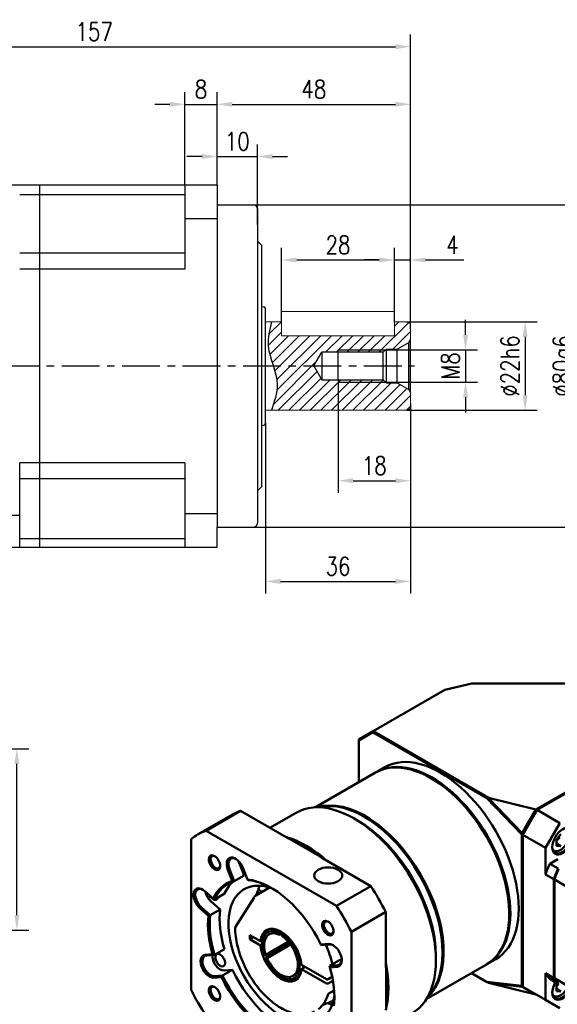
# Model space of a CAD drawing. Header units: inches. Extents: x 33 to 609, y 7 to 387.
# Tile 4 of 5: x 340 to 474, y 141 to 385. Entities that reach past the tile are written whole.
import ezdxf

# ---------------------------------------------------------------- set-up
doc = ezdxf.new("R2010")
doc.units = ezdxf.units.IN
doc.header["$LTSCALE"] = 15
doc.header["$MEASUREMENT"] = 0
doc.linetypes.add('CENTER', pattern=[2, 1.25, -0.25, 0.25, -0.25])
doc.linetypes.add('实线', pattern=[0])
for name, color, linetype in [('1轮廓实线层', 7, 'Continuous'), ('2细线层', 4, 'Continuous'), ('3中心线层', 1, 'CENTER'), ('5剖面线层', 2, 'Continuous'), ('6文字层', 3, 'Continuous'), ('7标注层', 4, 'Continuous')]:
    doc.layers.add(name, color=color, linetype=linetype)
doc.layers.add('可见 (ISO)', color=7, linetype='实线', lineweight=50)
doc.styles.add('PC_TEXTSTYLE', font='isocp.shx', dxfattribs={"width": 0.8, "bigfont": 'HZFS.SHX'})
doc.styles.add('TH_GBDIM', font='romans.shx', dxfattribs={"width": 0.8, "bigfont": 'gbcbig.shx'})
doc.dimstyles.new('线性标注', dxfattribs={"dimscale": 1.5, "dimtxt": 2.5, "dimasz": 3, "dimexe": 2, "dimexo": 0, "dimgap": 1, "dimtad": 1, "dimdsep": 46, "dimtxsty": 'PC_TEXTSTYLE', "dimsah": 1, "dimcen": 0.09, "dimclrt": 3, "dimadec": 0, "dimazin": 0, "dimtfac": 0.7, "dimtix": 1, "dimtmove": 0, "dimatfit": 0, "dimfxl": 1, "dimtzin": 0, "dimarcsym": 0})

# ---------------------------------------------------------------- blocks, each defined once
blk = doc.blocks.new('*D57')
at = {"layer": '7标注层', "color": 0, "lineweight": -2, "transparency": 16777216}
for p, q in [((398.1, 339.19), (482.97, 339.19)), ((479.97, 335.44), (479.97, 262.94)), ((398.1, 259.19), (482.97, 259.19))]:
    blk.add_line(p, q, dxfattribs=at)
at = {"layer": '7标注层', "color": 0, "transparency": 16777216}
for points in [[(479.34, 335.44), (480.59, 335.44), (479.97, 339.19)], [(479.34, 262.94), (480.59, 262.94), (479.97, 259.19)]]:
    blk.add_solid(points, dxfattribs=at)
at = {"layer": 'Defpoints', "color": 0, "transparency": 16777216}
for p in [(398.1, 339.19), (398.1, 259.19), (479.97, 259.19)]:
    blk.add_point(p, dxfattribs=at)
at = {"layer": '7标注层', "color": 3, "transparency": 16777216, "insert": (475.47, 299.19), "char_height": 4.5, "attachment_point": 5, "rotation": 90, "style": 'TH_GBDIM'}
blk.add_mtext('\\A1;%%c80g6', dxfattribs=at)
blk = doc.blocks.new('*D58')
at = {"layer": '7标注层', "color": 0, "lineweight": -2, "transparency": 16777216}
for p, q in [((437.1, 289.93), (437.1, 242.74)), ((401.1, 285.04), (401.1, 242.74)), ((404.85, 245.74), (433.35, 245.74))]:
    blk.add_line(p, q, dxfattribs=at)
at = {"layer": '7标注层', "color": 0, "transparency": 16777216}
for points in [[(404.85, 246.36), (404.85, 245.11), (401.1, 245.74)], [(433.35, 246.36), (433.35, 245.11), (437.1, 245.74)]]:
    blk.add_solid(points, dxfattribs=at)
at = {"layer": 'Defpoints', "color": 0, "transparency": 16777216}
for p in [(437.1, 289.93), (401.1, 285.04), (437.1, 245.74)]:
    blk.add_point(p, dxfattribs=at)
at = {"layer": '7标注层', "color": 3, "transparency": 16777216, "insert": (419.1, 249.49), "char_height": 4.5, "attachment_point": 5, "style": 'TH_GBDIM'}
blk.add_mtext('36', dxfattribs=at)
blk = doc.blocks.new('*D59')
at = {"layer": '7标注层', "color": 0, "lineweight": -2, "transparency": 16777216}
for p, q in [((280.1, 335.49), (280.1, 381.43)), ((437.1, 308.35), (437.1, 381.43)), ((283.85, 378.43), (433.35, 378.43))]:
    blk.add_line(p, q, dxfattribs=at)
at = {"layer": '7标注层', "color": 0, "transparency": 16777216}
for points in [[(283.85, 379.06), (283.85, 377.81), (280.1, 378.43)], [(433.35, 379.06), (433.35, 377.81), (437.1, 378.43)]]:
    blk.add_solid(points, dxfattribs=at)
at = {"layer": 'Defpoints', "color": 0, "transparency": 16777216}
for p in [(437.1, 378.43), (280.1, 335.49), (437.1, 308.35)]:
    blk.add_point(p, dxfattribs=at)
at = {"layer": '7标注层', "color": 3, "transparency": 16777216, "insert": (358.6, 382.18), "char_height": 4.5, "attachment_point": 5, "style": 'TH_GBDIM'}
blk.add_mtext('157', dxfattribs=at)
blk = doc.blocks.new('*D60')
at = {"layer": '7标注层', "color": 0, "lineweight": -2, "transparency": 16777216}
for p, q in [((389.1, 344.19), (389.1, 367.13)), ((437.1, 309.19), (437.1, 367.13)), ((392.85, 364.13), (433.35, 364.13))]:
    blk.add_line(p, q, dxfattribs=at)
at = {"layer": '7标注层', "color": 0, "transparency": 16777216}
for points in [[(392.85, 364.76), (392.85, 363.51), (389.1, 364.13)], [(433.35, 364.76), (433.35, 363.51), (437.1, 364.13)]]:
    blk.add_solid(points, dxfattribs=at)
at = {"layer": 'Defpoints', "color": 0, "transparency": 16777216}
for p in [(437.1, 364.13), (389.1, 344.19), (437.1, 309.19)]:
    blk.add_point(p, dxfattribs=at)
at = {"layer": '7标注层', "color": 3, "transparency": 16777216, "insert": (413.1, 367.88), "char_height": 4.5, "attachment_point": 5, "style": 'TH_GBDIM'}
blk.add_mtext('48', dxfattribs=at)
blk = doc.blocks.new('*D61')
at = {"layer": '7标注层', "color": 0, "lineweight": -2, "transparency": 16777216}
for p, q in [((381.1, 344.19), (381.1, 367.13)), ((389.1, 344.19), (389.1, 367.13)), ((377.35, 364.13), (373.6, 364.13)), ((381.1, 364.13), (389.1, 364.13)), ((392.85, 364.13), (396.6, 364.13))]:
    blk.add_line(p, q, dxfattribs=at)
at = {"layer": '7标注层', "color": 0, "transparency": 16777216}
for points in [[(377.35, 364.76), (377.35, 363.51), (381.1, 364.13)], [(392.85, 364.76), (392.85, 363.51), (389.1, 364.13)]]:
    blk.add_solid(points, dxfattribs=at)
at = {"layer": 'Defpoints', "color": 0, "transparency": 16777216}
for p in [(389.1, 364.13), (381.1, 344.19), (389.1, 344.19)]:
    blk.add_point(p, dxfattribs=at)
at = {"layer": '7标注层', "color": 3, "transparency": 16777216, "insert": (385.1, 367.88), "char_height": 4.5, "attachment_point": 5, "style": 'TH_GBDIM'}
blk.add_mtext('8', dxfattribs=at)
blk = doc.blocks.new('*D62')
at = {"layer": '7标注层', "color": 0, "lineweight": -2, "transparency": 16777216}
for p, q in [((389.1, 344.19), (389.1, 354.17)), ((399.1, 334.19), (399.1, 354.17)), ((385.35, 351.17), (381.6, 351.17)), ((389.1, 351.17), (399.1, 351.17)), ((402.85, 351.17), (406.6, 351.17))]:
    blk.add_line(p, q, dxfattribs=at)
at = {"layer": '7标注层', "color": 0, "transparency": 16777216}
for points in [[(385.35, 351.8), (385.35, 350.55), (389.1, 351.17)], [(402.85, 351.8), (402.85, 350.55), (399.1, 351.17)]]:
    blk.add_solid(points, dxfattribs=at)
at = {"layer": 'Defpoints', "color": 0, "transparency": 16777216}
for p in [(399.1, 351.17), (389.1, 344.19), (399.1, 334.19)]:
    blk.add_point(p, dxfattribs=at)
at = {"layer": '7标注层', "color": 3, "transparency": 16777216, "insert": (394.1, 354.92), "char_height": 4.5, "attachment_point": 5, "style": 'TH_GBDIM'}
blk.add_mtext('10', dxfattribs=at)
blk = doc.blocks.new('*D64')
at = {"layer": '7标注层', "color": 0, "lineweight": -2, "transparency": 16777216}
for p, q in [((436.1, 310.19), (468.53, 310.19)), ((465.53, 306.44), (465.53, 291.94)), ((436.1, 288.19), (468.53, 288.19))]:
    blk.add_line(p, q, dxfattribs=at)
at = {"layer": '7标注层', "color": 0, "transparency": 16777216}
for points in [[(464.9, 306.44), (466.15, 306.44), (465.53, 310.19)], [(464.9, 291.94), (466.15, 291.94), (465.53, 288.19)]]:
    blk.add_solid(points, dxfattribs=at)
at = {"layer": 'Defpoints', "color": 0, "transparency": 16777216}
for p in [(436.1, 310.19), (436.1, 288.19), (465.53, 288.19)]:
    blk.add_point(p, dxfattribs=at)
at = {"layer": '7标注层', "color": 3, "transparency": 16777216, "insert": (461.78, 299.19), "char_height": 4.5, "attachment_point": 5, "rotation": 90, "style": 'TH_GBDIM'}
blk.add_mtext('\\A1;%%c22h6', dxfattribs=at)
blk = doc.blocks.new('*D65')
at = {"layer": '7标注层', "color": 0, "lineweight": -2, "transparency": 16777216}
for p, q in [((450.75, 306.94), (450.75, 310.69)), ((430.9, 303.19), (453.75, 303.19)), ((450.75, 303.19), (450.75, 295.19)), ((430.9, 295.19), (453.75, 295.19)), ((450.75, 291.44), (450.75, 287.69))]:
    blk.add_line(p, q, dxfattribs=at)
at = {"layer": '7标注层', "color": 0, "transparency": 16777216}
for points in [[(450.13, 306.94), (451.38, 306.94), (450.75, 303.19)], [(450.13, 291.44), (451.38, 291.44), (450.75, 295.19)]]:
    blk.add_solid(points, dxfattribs=at)
at = {"layer": 'Defpoints', "color": 0, "transparency": 16777216}
for p in [(430.9, 303.19), (430.9, 295.19), (450.75, 295.19)]:
    blk.add_point(p, dxfattribs=at)
at = {"layer": '7标注层', "color": 3, "transparency": 16777216, "insert": (447, 299.19), "char_height": 4.5, "attachment_point": 5, "rotation": 90, "style": 'TH_GBDIM'}
blk.add_mtext('M8', dxfattribs=at)
blk = doc.blocks.new('*D66')
at = {"layer": '7标注层', "color": 0, "lineweight": -2, "transparency": 16777216}
for p, q in [((419.1, 295.19), (419.1, 267.72)), ((437.1, 289.19), (437.1, 267.72)), ((422.85, 270.72), (433.35, 270.72))]:
    blk.add_line(p, q, dxfattribs=at)
at = {"layer": '7标注层', "color": 0, "transparency": 16777216}
for points in [[(422.85, 271.34), (422.85, 270.09), (419.1, 270.72)], [(433.35, 271.34), (433.35, 270.09), (437.1, 270.72)]]:
    blk.add_solid(points, dxfattribs=at)
at = {"layer": 'Defpoints', "color": 0, "transparency": 16777216}
for p in [(419.1, 295.19), (437.1, 289.19), (437.1, 270.72)]:
    blk.add_point(p, dxfattribs=at)
at = {"layer": '7标注层', "color": 3, "transparency": 16777216, "insert": (428.1, 274.47), "char_height": 4.5, "attachment_point": 5, "style": 'TH_GBDIM'}
blk.add_mtext('18', dxfattribs=at)
blk = doc.blocks.new('*D67')
at = {"layer": '7标注层', "color": 0, "lineweight": -2, "transparency": 16777216}
for p, q in [((433.1, 312.69), (433.1, 328.5)), ((437.1, 308.35), (437.1, 328.5)), ((429.35, 325.5), (425.6, 325.5)), ((433.1, 325.5), (437.1, 325.5)), ((440.85, 325.5), (450.29, 325.5))]:
    blk.add_line(p, q, dxfattribs=at)
at = {"layer": '7标注层', "color": 0, "transparency": 16777216}
for points in [[(429.35, 326.13), (429.35, 324.88), (433.1, 325.5)], [(440.85, 326.13), (440.85, 324.88), (437.1, 325.5)]]:
    blk.add_solid(points, dxfattribs=at)
at = {"layer": 'Defpoints', "color": 0, "transparency": 16777216}
for p in [(437.1, 325.5), (433.1, 312.69), (437.1, 308.35)]:
    blk.add_point(p, dxfattribs=at)
at = {"layer": '7标注层', "color": 3, "transparency": 16777216, "insert": (447.5, 329.25), "char_height": 4.5, "attachment_point": 5, "style": 'TH_GBDIM'}
blk.add_mtext('4', dxfattribs=at)
blk = doc.blocks.new('*D68')
at = {"layer": '7标注层', "color": 0, "lineweight": -2, "transparency": 16777216}
for p, q in [((405.1, 312.69), (405.1, 328.5)), ((433.1, 312.69), (433.1, 328.5)), ((408.85, 325.5), (429.35, 325.5))]:
    blk.add_line(p, q, dxfattribs=at)
at = {"layer": '7标注层', "color": 0, "transparency": 16777216}
for points in [[(408.85, 326.13), (408.85, 324.88), (405.1, 325.5)], [(429.35, 326.13), (429.35, 324.88), (433.1, 325.5)]]:
    blk.add_solid(points, dxfattribs=at)
at = {"layer": 'Defpoints', "color": 0, "transparency": 16777216}
for p in [(433.1, 325.5), (405.1, 312.69), (433.1, 312.69)]:
    blk.add_point(p, dxfattribs=at)
at = {"layer": '7标注层', "color": 3, "transparency": 16777216, "insert": (419.1, 329.25), "char_height": 4.5, "attachment_point": 5, "style": 'TH_GBDIM'}
blk.add_mtext('28', dxfattribs=at)
blk = doc.blocks.new('*D72')
at = {"layer": '7标注层', "color": 0, "lineweight": -2, "transparency": 16777216}
for p, q in [((289.6, 204.19), (342.4, 204.19)), ((339.4, 162.94), (339.4, 200.44)), ((325.1, 159.19), (342.4, 159.19))]:
    blk.add_line(p, q, dxfattribs=at)
at = {"layer": '7标注层', "color": 0, "transparency": 16777216}
for points in [[(338.78, 200.44), (340.03, 200.44), (339.4, 204.19)], [(338.78, 162.94), (340.03, 162.94), (339.4, 159.19)]]:
    blk.add_solid(points, dxfattribs=at)
at = {"layer": 'Defpoints', "color": 0, "transparency": 16777216}
for p in [(289.6, 204.19), (339.4, 204.19), (325.1, 159.19)]:
    blk.add_point(p, dxfattribs=at)
at = {"layer": '7标注层', "color": 3, "transparency": 16777216, "insert": (335.65, 181.69), "char_height": 4.5, "attachment_point": 5, "rotation": 90, "style": 'TH_GBDIM'}
blk.add_mtext('45', dxfattribs=at)
blk = doc.blocks.new('B-GBR090-直角')
at = {"layer": '可见 (ISO)', "ltscale": 1.31579}
for p, q in [((277.13, 289.43), (305.49, 305.81)), ((305.49, 305.81), (316.21, 308.37)), ((316.21, 308.37), (353.59, 308.37)), ((277.13, 289.43), (271.47, 286.17)), ((277.13, 289.43), (277.01, 289.01)), ((322.91, 263), (277.13, 289.43)), ((271.47, 285.82), (277.01, 289.01)), ((271.47, 285.82), (271.47, 286.17)), ((271.47, 269.2), (271.47, 285.82)), ((277.01, 289.01), (322.13, 262.96)), ((394.09, 288.62), (341.67, 258.36)), ((342.18, 258.16), (394.51, 288.37)), ((278.46, 273.24), (281.79, 275.16)), ((278.04, 272.99), (254.2, 259.23)), ((300.25, 270.69), (300.04, 270.82)), ((322.13, 262.96), (336.1, 248.44)), ((322.86, 262.9), (322.13, 262.96)), ((322.86, 262.9), (322.91, 263)), ((336.27, 248.97), (322.86, 262.9)), ((322.91, 263), (341.67, 258.36)), ((341.68, 258.34), (336.27, 248.97)), ((336.53, 248.36), (342.18, 258.16)), ((336.53, 248.51), (342.06, 258.09)), ((341.67, 258.36), (341.68, 258.34)), ((341.68, 258.34), (342.06, 258.09)), ((342.06, 258.09), (342.18, 258.16)), ((351.16, 252.98), (342.18, 258.16)), ((207.61, 248.5), (221.26, 256.38)), ((210.74, 249.95), (224.38, 257.83)), ((243.51, 246.79), (224.38, 257.83)), ((246.49, 257.09), (236.08, 251.08)), ((270.91, 254), (269.49, 254.81)), ((273.74, 255.38), (273.52, 255.51)), ((345.51, 243.18), (351.16, 252.98)), ((204.79, 246.52), (204.79, 186.76)), ((262.49, 220.07), (210.74, 249.95)), ((243.66, 246.87), (243.51, 246.79)), ((244.77, 246.23), (243.66, 246.87)), ((336.1, 248.44), (336.27, 248.97)), ((336.53, 248.51), (336.1, 248.44)), ((336.1, 248.44), (336.1, 188.35)), ((336.27, 248.97), (336.53, 248.51)), ((336.53, 248.51), (336.53, 248.36)), ((336.53, 248.36), (345.51, 243.18)), ((336.53, 187.94), (336.53, 248.36)), ((349.85, 246.34), (351.62, 248.54)), ((349.85, 243.98), (349.85, 246.34)), ((256.04, 239.72), (244.77, 246.23)), ((345.51, 232.56), (345.51, 243.18)), ((349.85, 244.84), (351.62, 243.82)), ((351.62, 243.82), (349.85, 243.98)), ((257.15, 239.08), (256.04, 239.72)), ((257, 239), (257.15, 239.08)), ((276.13, 227.95), (257, 239)), ((350.46, 238.69), (347.19, 236.8)), ((348.7, 242.09), (348.47, 242.23)), ((221.94, 229.86), (220.07, 234.68)), ((225.83, 232.1), (223.96, 236.92)), ((227.25, 230.57), (225.53, 234.99)), ((350.51, 234.88), (347.19, 236.8)), ((219.41, 234.45), (221.12, 230.02)), ((225.83, 232.1), (221.94, 229.86)), ((348.83, 230.64), (345.51, 232.56)), ((235.95, 227.38), (230.52, 224.24)), ((276.13, 227.95), (262.49, 220.07)), ((348.83, 230.64), (348.83, 191.45)), ((373.08, 216.64), (349.04, 230.52)), ((349.04, 191.33), (349.04, 230.52)), ((213.52, 222.97), (210.21, 225.91)), ((214.08, 222.57), (217.97, 224.82)), ((229.8, 223.45), (222.49, 211.79)), ((232.83, 225.58), (231.53, 226.73)), ((208.38, 219.08), (211.69, 216.14)), ((212.44, 216.42), (208.82, 219.63)), ((216.32, 218.67), (212.71, 221.87)), ((216.32, 218.67), (212.44, 216.42)), ((268.43, 209.78), (282.08, 217.66)), ((282.08, 195.57), (282.08, 217.66)), ((331.15, 217.17), (331.15, 216.93)), ((228.13, 206.84), (228.13, 208.48)), ((228.13, 208.48), (232.4, 206.01)), ((229.54, 207.66), (228.13, 206.84)), ((239.97, 208.55), (239.97, 209.37)), ((241.36, 209.36), (239.97, 208.55)), ((241.03, 208.76), (241.03, 207.94)), ((268.43, 150.02), (268.43, 209.78)), ((232.4, 204.38), (228.13, 206.84)), ((232.4, 206.01), (233.11, 206.42)), ((233.08, 204.77), (232.4, 204.38)), ((233.08, 204.8), (233.08, 205.62)), ((234.44, 200.68), (243.39, 205.85)), ((234.45, 199.61), (243.64, 204.92)), ((244.31, 204.71), (234.97, 199.31)), ((243.56, 205.1), (243.87, 205.28)), ((259.34, 205.01), (256.37, 204.75)), ((256.63, 204.47), (259.87, 204.76)), ((213.32, 200.9), (210.35, 200.64)), ((210.88, 200.39), (214.12, 200.68)), ((214.12, 200.68), (218.01, 202.92)), ((233.82, 200.63), (234.44, 200.68)), ((302.02, 200.11), (302.02, 198.47)), ((304.64, 201.86), (304.64, 201.62)), ((234.97, 199.31), (234.35, 199.26)), ((248.6, 196.65), (258.52, 190.93)), ((249.31, 195.43), (250.02, 195.84)), ((259.81, 196.27), (263.7, 198.52)), ((263.05, 196.56), (259.81, 196.27)), ((259.9, 195.64), (262.88, 195.9)), ((264.64, 198.6), (263.7, 198.52)), ((282.22, 195.65), (282.08, 195.57)), ((282.22, 194.37), (282.22, 195.65)), ((322.04, 196.78), (298.2, 183.02)), ((322.46, 197.03), (325.79, 198.95)), ((213.89, 191.53), (216.86, 191.79)), ((217.3, 192.48), (214.06, 192.19)), ((221.19, 194.72), (217.3, 192.48)), ((221.19, 194.72), (217.95, 194.43)), ((240.5, 191.94), (241.21, 191.53)), ((246.04, 192.92), (246.81, 193.37)), ((246.65, 192.16), (246.04, 192.92)), ((246.57, 193.68), (247.18, 192.91)), ((248.6, 195.02), (249.31, 195.43)), ((258.52, 189.3), (248.6, 195.02)), ((259.23, 190.93), (260.84, 191.86)), ((282.22, 181.35), (282.22, 194.37)), ((322.13, 189.97), (316.18, 193.4)), ((345.51, 182.76), (345.51, 193.37)), ((345.51, 193.37), (348.83, 191.45)), ((261.12, 190.39), (259.23, 189.3)), ((336.1, 188.35), (322.13, 189.97)), ((322.86, 189.55), (322.13, 189.97)), ((322.86, 189.55), (336.27, 188)), ((322.91, 189.51), (322.86, 189.55)), ((341.67, 184.87), (322.91, 189.51)), ((336.27, 188), (336.1, 188.35)), ((336.1, 188.35), (336.53, 188.29)), ((336.53, 188.29), (336.27, 188)), ((336.27, 188), (341.68, 184.87)), ((345.51, 182.76), (336.53, 187.94)), ((350.51, 189.16), (347.19, 191.07)), ((373.08, 177.45), (349.04, 191.33)), ((349.85, 188.6), (350.36, 189.24)), ((349.85, 186.25), (349.85, 188.6)), ((259.27, 185.19), (261.61, 186.54)), ((341.68, 184.87), (341.67, 184.87)), ((341.68, 184.87), (341.76, 184.92)), ((348.7, 184.36), (348.47, 184.49)), ((349.85, 187.11), (351.62, 186.09)), ((351.62, 186.09), (349.85, 186.25)), ((260.26, 182.03), (260.75, 180.74)), ((282.22, 180.07), (282.22, 181.35)), ((351.16, 179.49), (345.51, 182.76))]:
    blk.add_line(p, q, dxfattribs=at)
for centre, major_axis, ratio, start_param, end_param in [((303.79, 237.05), (22, -38.11), 0.57735, 0, 3.141593), ((300.46, 235.13), (22, -38.11), 0.57735, 6.273543, 9.43442), ((300.25, 235.01), (-21.85, 37.85), 0.57735, 3.926991, 5.497787), ((273.95, 219.83), (22, -38.11), 0.57735, 0.12869, 3.012902), ((250.26, 206.15), (-29, 50.23), 0.57735, 6.180503, 6.283185), ((273.74, 219.7), (-21.85, 37.85), 0.57735, 3.926991, 5.497787), ((352.33, 245.77), (-2.9, -5.02), 0.57735, 3.926991, 10.210176), ((250.61, 206.35), (-23, 39.84), 0.57735, 5.241711, 5.753863), ((214.11, 237.24), (-1.61, 2.8), 0.57735, 3.926991, 10.210176), ((222.47, 234.72), (-2.5, 4.33), 0.57735, 4.45059, 7.592182), ((377.33, 231.34), (-25.5, -44.17), 0.57735, 4.916596, 5.00783), ((380.65, 229.42), (-25.5, -44.17), 0.57735, 4.916596, 5.00783), ((209.29, 222.5), (-2.5, 4.33), 0.57735, 5.235988, 8.37758), ((236.61, 198.27), (-17.75, 30.74), 0.57735, 6.162701, 6.665469), ((236.61, 198.27), (-17.75, 30.74), 0.57735, 4.591905, 5.880071), ((251.46, 206.84), (-15, 25.98), 0.57735, 0.361367, 0.552286), ((251.82, 207.05), (-13.25, 22.95), 0.57735, 0.245846, 0.270014), ((250.26, 206.15), (-29, 50.23), 0.57735, 4.609707, 4.815071), ((236.61, 198.27), (17.75, -30.74), 0.57735, 3.806506, 4.309275), ((259.11, 211.26), (-1.61, 2.8), 0.57735, 3.926991, 10.210176), ((241.21, 200.92), (-5.75, 9.96), 0.57735, 0.061526, 0.698332), ((241.21, 200.92), (5.75, -9.96), 0.57735, 3.839924, 3.926991), ((250.4, 206.23), (5.75, -9.96), 0.57735, 4.432619, 4.515853), ((261.11, 200.46), (2.5, -4.33), 0.57735, 6.021386, 9.162979), ((212.12, 196.08), (-2.5, 4.33), 0.57735, 6.021386, 9.162979), ((232.61, 235.5), (143.65, -38.49), 0.258819, 4.647279, 4.652867), ((241.21, 200.92), (-5.75, 9.96), 0.57735, 3.839924, 3.926991), ((162.84, 116.13), (63.72, 134.37), 0.557678, 5.579854, 5.585442), ((236.61, 198.27), (-17.75, 30.74), 0.57735, 3.806506, 4.309275), ((250.61, 206.35), (-23, 39.84), 0.57735, 3.670915, 4.183067), ((236.61, 198.27), (17.75, -30.74), 0.57735, 4.591905, 5.880071), ((377.33, 231.34), (-25.5, -44.17), 0.57735, 5.987744, 6.078978), ((214.11, 185.28), (-1.61, 2.8), 0.57735, 3.926991, 10.210176), ((241.21, 200.92), (5.75, -9.96), 0.57735, 5.497787, 6.221659), ((352.33, 188.04), (-2.9, -5.02), 0.57735, 4.7021, 7.864271), ((380.65, 229.42), (-25.5, -44.17), 0.57735, 5.987744, 6.078978), ((241.56, 201.13), (13, -22.52), 0.57735, 0.062664, 0.512804)]:
    blk.add_ellipse(centre, major_axis=major_axis, ratio=ratio, start_param=start_param, end_param=end_param, dxfattribs=at)
at = {"layer": '可见 (ISO)', "ltscale": 1.31579, "extrusion": (0, 0, -1)}
for centre, major_axis, ratio, start_param, end_param in [((300.04, 234.89), (-22, 38.11), 0.57735, 0, 3.141593), ((269.49, 217.25), (-23, 39.84), 0.57735, 0, 3.141593), ((273.52, 219.58), (-22, 38.11), 0.57735, 0.162863, 2.97873), ((270.91, 218.07), (22, -38.11), 0.57735, 3.926991, 5.497787), ((352.11, 245.89), (2.75, 4.76), 0.57735, 5.524701, 10.183262), ((236.61, 198.27), (-29, 50.23), 0.57735, 6.180503, 6.385867), ((250.4, 206.23), (23, -39.84), 0.57735, 3.698075, 3.718097), ((250.4, 206.23), (22.85, -39.58), 0.57735, 3.751739, 4.102242), ((214.47, 237.45), (1.36, -2.36), 0.57735, 5.585636, 10.122328), ((222.82, 234.92), (-2.25, 3.9), 0.57735, 4.974188, 7.014466), ((250.4, 206.23), (23, -39.84), 0.57735, 4.135885, 4.155906), ((226.71, 237.17), (-2.25, 3.9), 0.57735, 4.974188, 5.206038), ((259.24, 232.15), (-5.6, 0), 0.57735, 3.926991, 10.210176), ((380.86, 229.3), (25.5, 44.17), 0.57735, 4.416948, 4.508182), ((240.85, 200.72), (15, -25.98), 0.57735, 5.681325, 10.026638), ((209.65, 222.7), (-2.25, 3.9), 0.57735, 4.18879, 7.014466), ((236.97, 198.47), (-17.5, 30.31), 0.57735, 5.888515, 6.416056), ((240.85, 200.72), (-17.5, 30.31), 0.57735, 5.888515, 6.171839), ((193.37, 89.06), (143.65, -38.49), 0.965926, 4.647279, 4.652867), ((266.85, 95.62), (-49.24, 140.33), 0.149429, 0.334984, 0.340572), ((236.97, 198.47), (-17.5, 30.31), 0.57735, 0.390728, 0.778281), ((213.53, 224.95), (-2.25, 3.9), 0.57735, 4.18879, 5.210531), ((213.53, 224.95), (1.37, -2.38), 0.57735, 5.724383, 7.877575), ((271.27, 161.31), (115.24, -94), 0.091752, 4.114392, 4.11998), ((236.61, 198.27), (29, -50.23), 0.57735, 4.609707, 4.815071), ((249.31, 79.35), (69.05, 131.71), 0.908248, 5.48383, 5.489418), ((236.97, 198.47), (-17.5, 30.31), 0.57735, 5.103117, 5.630658), ((240.85, 200.72), (-17.5, 30.31), 0.57735, 5.103117, 5.630658), ((240.5, 200.52), (-5.75, 9.96), 0.57735, 5.584854, 8.552313), ((259.47, 211.46), (1.36, -2.36), 0.57735, 5.585636, 10.122328), ((240.5, 200.52), (-5.25, 9.09), 0.57735, 5.045678, 6.997094), ((240.5, 200.52), (-4.75, 8.23), 0.57735, 5.053218, 6.989554), ((240.5, 200.52), (5.25, -9.09), 0.57735, 3.99848, 5.949896), ((240.5, 200.52), (4.75, -8.23), 0.57735, 4.00602, 5.942356), ((240.5, 200.52), (5.75, -9.96), 0.57735, 5.584854, 8.552313), ((120.41, 225.48), (143.65, -38.49), 0.258819, 5.878238, 5.883826), ((240.85, 200.72), (15, -25.98), 0.57735, 4.891198, 5.172824), ((261.46, 200.66), (-2.25, 3.9), 0.57735, 0.261799, 0.73128), ((212.47, 196.29), (2.25, -3.9), 0.57735, 0.261799, 3.403392), ((216.36, 198.53), (2.25, -3.9), 0.57735, 0.261799, 2.418119), ((216.36, 198.53), (-1.37, 2.38), 0.57735, 5.497787, 11.780972), ((240.5, 200.52), (5.25, -9.09), 0.57735, 6.092875, 8.044292), ((240.5, 200.52), (4.75, -8.23), 0.57735, 6.100416, 8.036751), ((261.46, 200.66), (2.25, -3.9), 0.57735, 5.551905, 6.544985), ((250.4, 206.23), (23, -39.84), 0.57735, 5.268872, 5.288893), ((275.04, 126.15), (63.72, 134.37), 0.557678, 4.945663, 4.951251), ((236.97, 198.47), (17.5, -30.31), 0.57735, 0.390728, 1.703667), ((240.85, 200.72), (17.5, -30.31), 0.57735, 0.390728, 1.703667), ((250.4, 206.23), (22.85, -39.58), 0.57735, 5.322536, 5.673039), ((214.47, 185.48), (1.36, -2.36), 0.57735, 5.585636, 10.122328), ((380.86, 229.3), (-25.5, -44.17), 0.57735, 0.204207, 0.295441), ((236.61, 198.27), (-29, 50.23), 0.57735, 4.609707, 4.815071), ((236.97, 198.47), (17.5, -30.31), 0.57735, 5.504905, 5.630658), ((352.11, 188.16), (-2.75, -4.76), 0.57735, 4.701539, 7.04167), ((256.06, 209.5), (-16.25, 28.15), 0.57735, 3.722509, 3.799985), ((259.64, 181.97), (0.5, -0.866), 0.57735, 4.947531, 4.974188)]:
    blk.add_ellipse(centre, major_axis=major_axis, ratio=ratio, start_param=start_param, end_param=end_param, dxfattribs=at)
at = {"layer": '可见 (ISO)', "ltscale": 1.31579}
for points, knots in [([(353.7, 250.76), (353.97, 250.6), (354.2, 250.38), (354.58, 249.84), (354.72, 249.51), (354.9, 248.75), (354.93, 248.31), (354.86, 247.37), (354.75, 246.87), (354.43, 245.88), (354.22, 245.39), (353.69, 244.46), (353.39, 244.02), (352.71, 243.24), (352.34, 242.89), (351.55, 242.32), (351.14, 242.1), (350.32, 241.83), (349.91, 241.78), (349.23, 241.86), (348.95, 241.95), (348.7, 242.09)], [0.785398, 0.785398, 0.785398, 0.785398, 1.047152, 1.047152, 1.333221, 1.333221, 1.660953, 1.660953, 2.001557, 2.001557, 2.339489, 2.339489, 2.675639, 2.675639, 3.013253, 3.013253, 3.353814, 3.353814, 3.683878, 3.683878, 3.926991, 3.926991, 3.926991, 3.926991]), ([(230.52, 224.24), (230.5, 224.23), (230.48, 224.22), (230.45, 224.2), (230.43, 224.18), (230.35, 224.12), (230.29, 224.06), (230.16, 223.93), (230.09, 223.84), (229.94, 223.66), (229.86, 223.54), (229.8, 223.45)], [0, 0, 0, 0, 0.0065926, 0.0065926, 0.014078, 0.014078, 0.0358965, 0.0358965, 0.0709147, 0.0709147, 0.1238314, 0.1238314, 0.1238314, 0.1238314]), ([(222.33, 211.43), (222.3, 209.16), (222.59, 206.7), (223.79, 201.68), (224.69, 199.11), (227.01, 194.12), (228.42, 191.69), (231.62, 187.23), (233.41, 185.19), (237.18, 181.69), (239.16, 180.24), (243.12, 178.09), (245.11, 177.38), (248.87, 176.81), (250.65, 176.93), (252.81, 177.66), (253.34, 177.91), (253.85, 178.2)], [3.127362, 3.127362, 3.127362, 3.127362, 3.450608, 3.450608, 3.773509, 3.773509, 4.095966, 4.095966, 4.418435, 4.418435, 4.741363, 4.741363, 5.064589, 5.064589, 5.384391, 5.384391, 5.497787, 5.497787, 5.497787, 5.497787]), ([(222.49, 211.79), (222.43, 211.7), (222.37, 211.6), (222.33, 211.49), (222.33, 211.46), (222.33, 211.43)], [0.38943793, 0.38943793, 0.38943793, 0.38943793, 0.44235461, 0.44235461, 0.46644414, 0.46644414, 0.46644414, 0.46644414]), ([(258.52, 190.93), (258.56, 190.9), (258.62, 190.88), (258.74, 190.85), (258.81, 190.84), (258.93, 190.84), (259.01, 190.85), (259.12, 190.88), (259.18, 190.9), (259.23, 190.93)], [-0.07407617, -0.07407617, -0.07407617, -0.07407617, -0.05554546, -0.05554546, -0.03702221, -0.03702221, -0.0185076, -0.0185076, 0, 0, 0, 0]), ([(259.23, 189.3), (259.18, 189.27), (259.12, 189.25), (259.01, 189.22), (258.93, 189.21), (258.81, 189.21), (258.74, 189.22), (258.62, 189.25), (258.56, 189.27), (258.52, 189.3)], [-0.29630657, -0.29630657, -0.29630657, -0.29630657, -0.27779543, -0.27779543, -0.25927729, -0.25927729, -0.24075757, -0.24075757, -0.2222304, -0.2222304, -0.2222304, -0.2222304]), ([(353.94, 187.17), (353.69, 186.71), (353.38, 186.28), (352.71, 185.5), (352.34, 185.15), (351.55, 184.59), (351.14, 184.37), (350.32, 184.1), (349.91, 184.04), (349.23, 184.12), (348.95, 184.21), (348.7, 184.36)], [2.343621, 2.343621, 2.343621, 2.343621, 2.675639, 2.675639, 3.013253, 3.013253, 3.353814, 3.353814, 3.683878, 3.683878, 3.926991, 3.926991, 3.926991, 3.926991]), ([(261.35, 182.57), (260.64, 182.22), (259.8, 181.86), (258.35, 181.23), (257.68, 180.94), (257, 180.62), (256.95, 180.6), (256.9, 180.57)], [-0.6872262, -0.6872262, -0.6872262, -0.6872262, -0.4031809, -0.4031809, -0.2015905, -0.2015905, -0.1857236, -0.1857236, -0.1857236, -0.1857236])]:
    blk.add_open_spline(points, degree=3, knots=knots, dxfattribs=at)
for points, weights in [([(349.85, 245.71), (350.36, 246.53), (351.27, 247.25)], [1.05886467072, 1.11516383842, 1]), ([(239.97, 209.37), (240.15, 209.68), (240.33, 210)], [1, 1.00545644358, 1.01036817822]), ([(241.37, 209.35), (241.2, 209.05), (241.03, 208.76)], [1.00976798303, 1.00512418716, 1]), ([(234.35, 199.26), (234.4, 199.43), (234.45, 199.61)], [1, 1.01048071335, 1.01895174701]), ([(247.64, 191.89), (247.13, 192.03), (246.65, 192.16)], [1.01467682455, 1.00791090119, 1]), ([(247.18, 192.91), (247.6, 192.8), (248.06, 192.68)], [1, 1.00703150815, 1.01315844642]), ([(349.85, 187.98), (350.21, 188.55), (350.72, 189.04)], [1.05886467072, 1.09763612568, 1.05508883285])]:
    blk.add_rational_spline(points, weights, degree=2, dxfattribs=at)
for points in [[(349.07, 230.61), (348.99, 230.62), (348.91, 230.63), (348.83, 230.64)], [(348.83, 191.45), (348.9, 191.46), (348.97, 191.47), (349.04, 191.48)]]:
    blk.add_open_spline(points, degree=3, dxfattribs=at)

msp = doc.modelspace()

# ---------------------------------------------------------------- hatches: boundary and pattern name
at = {"layer": '5剖面线层'}
h = msp.add_hatch(dxfattribs=at)
h.set_pattern_fill('ANSI31', color=2, scale=15)
h.set_pattern_definition([(45, (-10, 25.0859), (-1.325825, 1.325825), [])])
edge = h.paths.add_edge_path()
edge.add_spline(control_points=[(403.04, 299.193), (403.533, 297.66), (404.627, 294.009), (403.318, 290.331), (402.558, 288.193)], knot_values=[11.1657138, 11.1657138, 11.1657138, 11.1657138, 15.8982576, 22.4703929, 22.4703929, 22.4703929, 22.4703929], degree=3, periodic=0)
edge.add_line((402.558, 288.193), (436.1, 288.193))
edge.add_arc((436.1, 289.193), 1, 270, 360)
edge.add_line((437.1, 289.193), (437.1, 292.593))
edge.add_line((437.1, 292.593), (436.672, 293.335))
edge.add_line((436.672, 293.335), (433.8, 294.993))
edge.add_line((433.8, 294.993), (431.1, 294.993))
edge.add_line((431.1, 294.993), (430.9, 295.193))
edge.add_line((430.9, 295.193), (419.096, 295.193))
edge.add_line((419.096, 295.193), (419.096, 295.793))
edge.add_line((419.096, 295.793), (415.096, 295.793))
edge.add_line((415.096, 295.793), (413.133, 299.193))
edge.add_line((413.133, 299.193), (403.04, 299.193))
h.paths.add_polyline_path([(430.9, 303.193), (419.096, 303.193), (419.096, 302.593), (430.3, 302.593)], flags=17)
h.paths.add_polyline_path([(430.3, 295.793), (419.096, 295.793), (419.096, 295.193), (430.9, 295.193)], flags=17)
edge = h.paths.add_edge_path()
edge.add_line((402.564, 310.193), (402.531, 310.051))
edge.add_line((402.531, 310.051), (402.499, 309.908))
edge.add_line((402.499, 309.908), (402.466, 309.766))
edge.add_line((402.466, 309.766), (402.434, 309.623))
edge.add_line((402.434, 309.623), (402.402, 309.481))
edge.add_line((402.402, 309.481), (402.37, 309.338))
edge.add_line((402.37, 309.338), (402.338, 309.196))
edge.add_line((402.338, 309.196), (402.307, 309.053))
edge.add_line((402.307, 309.053), (402.276, 308.911))
edge.add_line((402.276, 308.911), (402.245, 308.768))
edge.add_line((402.245, 308.768), (402.215, 308.626))
edge.add_line((402.215, 308.626), (402.186, 308.483))
edge.add_line((402.186, 308.483), (402.157, 308.341))
edge.add_line((402.157, 308.341), (402.129, 308.198))
edge.add_line((402.129, 308.198), (402.102, 308.056))
edge.add_line((402.102, 308.056), (402.075, 307.914))
edge.add_line((402.075, 307.914), (402.049, 307.772))
edge.add_line((402.049, 307.772), (402.024, 307.629))
edge.add_line((402.024, 307.629), (401.999, 307.487))
edge.add_line((401.999, 307.487), (401.976, 307.345))
edge.add_line((401.976, 307.345), (401.954, 307.203))
edge.add_line((401.954, 307.203), (401.932, 307.061))
edge.add_line((401.932, 307.061), (401.912, 306.918))
edge.add_line((401.912, 306.918), (401.893, 306.776))
edge.add_line((401.893, 306.776), (401.875, 306.634))
edge.add_line((401.875, 306.634), (401.858, 306.493))
edge.add_line((401.858, 306.493), (401.843, 306.351))
edge.add_line((401.843, 306.351), (401.828, 306.209))
edge.add_line((401.828, 306.209), (401.816, 306.067))
edge.add_line((401.816, 306.067), (401.804, 305.925))
edge.add_line((401.804, 305.925), (401.794, 305.784))
edge.add_line((401.794, 305.784), (401.786, 305.642))
edge.add_line((401.786, 305.642), (401.779, 305.5))
edge.add_line((401.779, 305.5), (401.774, 305.359))
edge.add_line((401.774, 305.359), (401.77, 305.217))
edge.add_line((401.77, 305.217), (401.768, 305.076))
edge.add_line((401.768, 305.076), (401.768, 304.935))
edge.add_line((401.768, 304.935), (401.77, 304.793))
edge.add_line((401.77, 304.793), (401.774, 304.652))
edge.add_line((401.774, 304.652), (401.779, 304.511))
edge.add_line((401.779, 304.511), (401.787, 304.37))
edge.add_line((401.787, 304.37), (401.796, 304.229))
edge.add_line((401.796, 304.229), (401.808, 304.088))
edge.add_line((401.808, 304.088), (401.821, 303.947))
edge.add_line((401.821, 303.947), (401.837, 303.807))
edge.add_line((401.837, 303.807), (401.854, 303.666))
edge.add_line((401.854, 303.666), (401.873, 303.526))
edge.add_line((401.873, 303.526), (401.894, 303.385))
edge.add_line((401.894, 303.385), (401.917, 303.245))
edge.add_line((401.917, 303.245), (401.942, 303.104))
edge.add_line((401.942, 303.104), (401.968, 302.964))
edge.add_line((401.968, 302.964), (401.995, 302.824))
edge.add_line((401.995, 302.824), (402.024, 302.683))
edge.add_line((402.024, 302.683), (402.055, 302.543))
edge.add_line((402.055, 302.543), (402.086, 302.403))
edge.add_line((402.086, 302.403), (402.119, 302.263))
edge.add_line((402.119, 302.263), (402.154, 302.123))
edge.add_line((402.154, 302.123), (402.189, 301.983))
edge.add_line((402.189, 301.983), (402.226, 301.844))
edge.add_line((402.226, 301.844), (402.263, 301.704))
edge.add_line((402.263, 301.704), (402.301, 301.564))
edge.add_line((402.301, 301.564), (402.341, 301.424))
edge.add_line((402.341, 301.424), (402.381, 301.285))
edge.add_line((402.381, 301.285), (402.422, 301.145))
edge.add_line((402.422, 301.145), (402.464, 301.006))
edge.add_line((402.464, 301.006), (402.506, 300.866))
edge.add_line((402.506, 300.866), (402.549, 300.727))
edge.add_line((402.549, 300.727), (402.592, 300.587))
edge.add_line((402.592, 300.587), (402.636, 300.448))
edge.add_line((402.636, 300.448), (402.68, 300.309))
edge.add_line((402.68, 300.309), (402.724, 300.169))
edge.add_line((402.724, 300.169), (402.769, 300.03))
edge.add_line((402.769, 300.03), (402.814, 299.891))
edge.add_line((402.814, 299.891), (402.859, 299.752))
edge.add_line((402.859, 299.752), (402.904, 299.613))
edge.add_line((402.904, 299.613), (402.949, 299.473))
edge.add_line((402.949, 299.473), (402.994, 299.334))
edge.add_line((402.994, 299.334), (403.039, 299.195))
edge.add_line((403.039, 299.195), (403.04, 299.193))
edge.add_line((403.04, 299.193), (413.133, 299.193))
edge.add_line((413.133, 299.193), (415.096, 302.593))
edge.add_line((415.096, 302.593), (419.096, 302.593))
edge.add_line((419.096, 302.593), (419.096, 303.193))
edge.add_line((419.096, 303.193), (430.9, 303.193))
edge.add_line((430.9, 303.193), (431.1, 303.393))
edge.add_line((431.1, 303.393), (433.8, 303.393))
edge.add_line((433.8, 303.393), (436.672, 305.051))
edge.add_line((436.672, 305.051), (437.1, 305.793))
edge.add_line((437.1, 305.793), (437.1, 309.193))
edge.add_arc((436.1, 309.193), 1, 0, 90)
edge.add_line((436.1, 310.193), (433.1, 310.193))
edge.add_line((433.1, 310.193), (433.1, 306.693))
edge.add_line((433.1, 306.693), (405.1, 306.693))
edge.add_line((405.1, 306.693), (405.1, 310.193))
edge.add_line((405.1, 310.193), (402.564, 310.193))

# ---------------------------------------------------------------- linework, layer by layer
for p, q in [((345.1, 254.193), (345.1, 344.193)), ((389.1, 344.193), (389.1, 339.193)), ((389.1, 343.693), (389.1, 339.193)), ((389.1, 339.193), (398.1, 339.193)), ((399.1, 338.193), (399.1, 330.193)), ((399.1, 330.193), (400.1, 329.193)), ((400.1, 329.193), (400.1, 323.193)), ((401.1, 310.193), (401.1, 313.347)), ((405.1, 310.193), (405.1, 312.693)), ((433.1, 310.193), (433.1, 312.693)), ((401.1, 285.039), (401.1, 288.193)), ((340.1, 254.193), (340.1, 275.193)), ((400.1, 275.193), (400.1, 269.193)), ((399.1, 268.193), (400.1, 269.193)), ((389.1, 259.193), (398.1, 259.193)), ((389.1, 254.193), (389.1, 259.193))]:
    msp.add_line(p, q)
at = {"color": 7, "linetype": 'Continuous', "lineweight": 15}
for p, q in [((405.1, 312.693), (433.1, 312.693)), ((401.1, 310.193), (405.1, 310.193)), ((405.1, 310.193), (405.1, 306.693)), ((433.1, 310.193), (436.1, 310.193)), ((433.1, 306.693), (433.1, 310.193)), ((437.1, 309.193), (437.1, 289.193)), ((405.1, 306.693), (433.1, 306.693)), ((436.1, 288.193), (401.1, 288.193))]:
    msp.add_line(p, q, dxfattribs=at)
for centre, start, end in [((398.1, 338.193), 0, 90), ((398.1, 260.193), 270, 0)]:
    msp.add_arc(centre, 1, start, end)
for centre, start, end in [((436.1, 309.193), 0, 90), ((436.1, 289.193), 270, 0)]:
    msp.add_arc(centre, 1, start, end, dxfattribs=at)
at = {"layer": '1轮廓实线层'}
for p, q in [((288.1, 344.193), (389.1, 344.193)), ((381.1, 344.193), (381.1, 323.193)), ((340.1, 341.793), (381.1, 341.793)), ((389.1, 339.193), (389.1, 259.193)), ((381.1, 335.785), (389.1, 335.785)), ((399.1, 330.193), (399.1, 268.193)), ((400.1, 323.193), (400.1, 275.193)), ((400.1, 313.943), (400.1, 284.443)), ((400.1, 313.943), (400.687, 313.84)), ((401.1, 288.193), (401.1, 310.193)), ((437.1, 292.593), (437.1, 305.793)), ((431.1, 294.993), (431.1, 303.393)), ((433.8, 294.993), (433.8, 303.393)), ((436.672, 293.335), (436.672, 305.051)), ((413.133, 299.193), (415.096, 302.593)), ((415.096, 302.593), (415.096, 295.793)), ((430.3, 302.593), (415.096, 302.593)), ((430.3, 295.793), (430.3, 302.593)), ((413.133, 299.193), (415.096, 295.793)), ((415.096, 295.793), (430.3, 295.793)), ((419.096, 295.793), (419.096, 295.193)), ((430.3, 295.793), (431.1, 294.993)), ((431.1, 294.993), (433.8, 294.993)), ((433.8, 294.993), (436.672, 293.335)), ((436.672, 293.335), (437.1, 292.593)), ((400.1, 284.443), (400.687, 284.547)), ((381.1, 275.193), (381.1, 254.193)), ((399.1, 268.193), (399.1, 260.193)), ((327.1, 262.193), (340.1, 262.193)), ((381.1, 262.601), (389.1, 262.601)), ((327.1, 254.193), (389.1, 254.193)), ((340.1, 256.393), (381.1, 256.393))]:
    msp.add_line(p, q, dxfattribs=at)
at = {"layer": '1轮廓实线层', "ltscale": 0.5}
for p, q in [((381.1, 327.193), (340.1, 327.193)), ((381.1, 323.193), (340.1, 323.193)), ((381.1, 275.193), (340.1, 275.193)), ((381.1, 271.193), (340.1, 271.193))]:
    msp.add_line(p, q, dxfattribs=at)
at = {"layer": '1轮廓实线层', "extrusion": (-1.49976e-32, 1.22465e-16, -1)}
for p, q in [((436.672, 305.051), (437.1, 305.793)), ((419.096, 295.793), (419.096, 303.193)), ((430.3, 302.593), (431.1, 303.393)), ((431.1, 303.393), (433.8, 303.393)), ((433.8, 303.393), (436.672, 305.051))]:
    msp.add_line(p, q, dxfattribs=at)
at = {"layer": '1轮廓实线层'}
for centre, start, end in [((400.6, 313.347), 0, 80), ((400.6, 285.039), 280, 0)]:
    msp.add_arc(centre, 0.5, start, end, dxfattribs=at)
at = {"layer": '2细线层', "extrusion": (-1.49976e-32, 1.22465e-16, -1)}
msp.add_line((419.096, 303.193), (430.9, 303.193), dxfattribs=at)
at = {"layer": '2细线层'}
msp.add_line((419.096, 295.193), (430.9, 295.193), dxfattribs=at)
msp.add_spline([(402.564, 310.193), (401.801, 304.167), (404.028, 294.599), (402.558, 288.193)], degree=3, dxfattribs=at)
at = {"layer": '3中心线层', "ltscale": 0.5}
msp.add_line((230.537, 299.193), (438.114, 299.193), dxfattribs=at)

# ---------------------------------------------------------------- block references
at = {"xscale": 0.625, "yscale": 0.625, "zscale": 0.625}
msp.add_blockref('B-GBR090-直角', (254.636, 27.654), dxfattribs=at)

# ---------------------------------------------------------------- texts
at = {"layer": '6文字层', "style": 'PC_TEXTSTYLE', "text_generation_flag": 4}
msp.add_text('TH_SUPERPART', height=1e-29, dxfattribs=at).set_placement((437.1, 299.193))

# ---------------------------------------------------------------- dimensions: what is measured, and where the dimension line sits
at = {"layer": '7标注层'}
for base, p1, p2, picture, middle in [((437.1, 378.433), (280.1, 335.485), (437.1, 308.355), '*D59', (358.6, 382.183)), ((437.1, 364.134), (389.1, 344.193), (437.1, 309.193), '*D60', (413.1, 367.884)), ((399.1, 351.174), (389.1, 344.193), (399.1, 334.193), '*D62', (394.1, 354.924)), ((433.1, 325.503), (405.1, 312.693), (433.1, 312.693), '*D68', (419.1, 329.253)), ((437.1, 270.72), (419.096, 295.193), (437.1, 289.193), '*D66', (428.098, 274.47)), ((437.1, 245.735), (401.1, 285.039), (437.1, 289.928), '*D58', (419.1, 249.485))]:
    dim = msp.add_linear_dim(base=base, p1=p1, p2=p2, dimstyle='线性标注', override={"dimtxt": 3, "dimasz": 2.5, "dimtxsty": 'TH_GBDIM', "dimadec": 2}, dxfattribs=at)
    dim.commit()
    dim.dimension.update_dxf_attribs({"geometry": picture, "text_midpoint": middle})
for base, p1, p2, angle, override, picture, middle in [((389.1, 364.134), (381.1, 344.193), (389.1, 344.193), 0, {"dimtxt": 3, "dimasz": 2.5, "dimtxsty": 'TH_GBDIM', "dimadec": 2}, '*D61', (385.1, 367.884)), ((339.4, 204.193), (325.1, 159.193), (289.6, 204.193), 90, {"dimtxt": 3, "dimasz": 2.5, "dimdec": 0, "dimtxsty": 'TH_GBDIM'}, '*D72', (335.65, 181.693))]:
    dim = msp.add_linear_dim(base=base, p1=p1, p2=p2, angle=angle, dimstyle='线性标注', override=override, dxfattribs=at)
    dim.commit()
    dim.dimension.update_dxf_attribs({"geometry": picture, "text_midpoint": middle})
for base, p1, p2, text, picture, middle in [((479.969, 259.193), (398.1, 339.193), (398.1, 259.193), '\\A1;%%c<>g6', '*D57', (475.469, 299.193)), ((450.752, 295.193), (430.9, 303.193), (430.9, 295.193), 'M<>', '*D65', (447.002, 299.193)), ((465.529, 288.193), (436.1, 310.193), (436.1, 288.193), '\\A1;%%c<>h6', '*D64', (461.779, 299.193))]:
    dim = msp.add_linear_dim(base=base, p1=p1, p2=p2, angle=90, text=text, dimstyle='线性标注', override={"dimtxt": 3, "dimasz": 2.5, "dimtxsty": 'TH_GBDIM', "dimadec": 2}, dxfattribs=at)
    dim.commit()
    dim.dimension.update_dxf_attribs({"geometry": picture, "text_midpoint": middle})
dim = msp.add_linear_dim(base=(437.1, 325.503), p1=(433.1, 312.693), p2=(437.1, 308.355), dimstyle='线性标注', override={"dimtxt": 3, "dimasz": 2.5, "dimtxsty": 'TH_GBDIM', "dimadec": 2}, dxfattribs=at)
dim.commit()
dim.dimension.update_dxf_attribs({"geometry": '*D67', "text_midpoint": (447.5, 325.503), "dimtype": 160})

doc.saveas('drawing.dxf')
